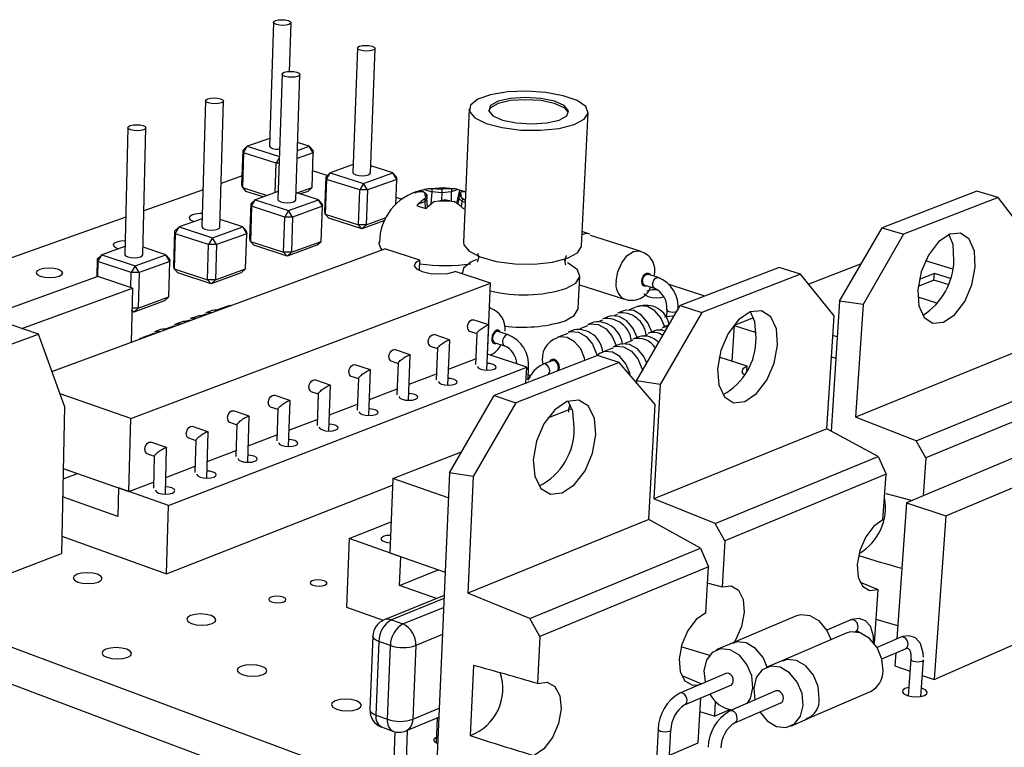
# Model space of a CAD drawing. Extents: x 0 to 196, y 0 to 150.
# Tile 6 of 7: x 148 to 175, y 130 to 150. Entities that reach past the tile are written whole.
import ezdxf

# ---------------------------------------------------------------- set-up
doc = ezdxf.new("R2010")
doc.units = 0
doc.layers.get('0').update_dxf_attribs({"linetype": 'CONTINUOUS'})

msp = doc.modelspace()

# ---------------------------------------------------------------- linework, layer by layer
at = {"color": 7, "linetype": 'CONTINUOUS'}
for p, q in [((154.973, 149.725), (154.865, 146.315)), ((155.415, 148.373), (155.459, 149.715)), ((157.285, 149.018), (157.159, 145.587)), ((157.645, 145.575), (157.775, 149.006)), ((155.209, 148.298), (155.097, 144.846)), ((155.587, 144.835), (155.702, 148.288)), ((153.1, 147.567), (153.003, 144.093)), ((153.496, 144.083), (153.597, 147.558)), ((160.365, 147.339), (160.206, 143.671)), ((163.462, 143.567), (163.647, 147.238)), ((150.958, 146.825), (150.876, 143.328)), ((151.373, 143.32), (151.459, 146.817)), ((154.25, 146.31), (154.134, 146.201)), ((154.145, 146.13), (154.25, 146.31)), ((154.871, 146.529), (154.25, 146.31)), ((154.25, 146.31), (155.135, 146.028)), ((155.632, 146.193), (155.961, 146.31)), ((155.961, 146.31), (155.64, 146.412)), ((156.069, 146.13), (155.961, 146.31)), ((156.057, 146.201), (155.961, 146.31)), ((154.105, 145.249), (154.134, 146.201)), ((154.145, 146.13), (154.116, 145.177)), ((154.145, 146.13), (154.134, 146.201)), ((155.046, 145.842), (154.145, 146.13)), ((155.134, 145.992), (155.046, 145.842)), ((156.069, 146.13), (155.625, 145.972)), ((156.036, 145.177), (156.069, 146.13)), ((156.057, 146.201), (156.069, 146.13)), ((155.02, 145.036), (155.046, 145.842)), ((155.129, 145.842), (155.046, 145.842)), ((157.167, 145.805), (156.54, 145.581)), ((158.264, 145.581), (157.653, 145.774)), ((154.113, 145.497), (153.531, 145.29)), ((156.455, 145.503), (156.052, 145.632)), ((156.388, 144.513), (156.421, 145.471)), ((156.54, 145.581), (156.421, 145.471)), ((156.434, 145.399), (156.421, 145.471)), ((156.434, 145.399), (156.54, 145.581)), ((156.54, 145.581), (157.456, 145.289)), ((157.456, 145.289), (158.264, 145.581)), ((158.373, 145.399), (158.264, 145.581)), ((158.359, 145.471), (158.264, 145.581)), ((158.359, 145.471), (158.373, 145.399)), ((154.116, 145.177), (154.105, 145.249)), ((154.116, 145.177), (154.798, 144.957)), ((154.116, 145.177), (154.212, 145.069)), ((155.624, 145.029), (156.036, 145.177)), ((155.919, 145.069), (156.036, 145.177)), ((156.434, 145.399), (156.4, 144.44)), ((157.349, 145.107), (156.434, 145.399)), ((157.456, 145.289), (157.349, 145.107)), ((157.564, 145.107), (157.456, 145.289)), ((158.373, 145.399), (157.564, 145.107)), ((158.345, 144.694), (158.373, 145.399)), ((153.032, 145.112), (151.403, 144.534)), ((154.685, 144.916), (154.212, 145.069)), ((155.104, 145.066), (154.473, 144.84)), ((156.211, 144.84), (155.594, 145.039)), ((155.919, 145.069), (155.721, 144.998)), ((157.314, 144.146), (157.349, 145.107)), ((157.564, 145.107), (157.349, 145.107)), ((157.564, 145.107), (157.528, 144.146)), ((158.859, 145.025), (158.909, 145.037)), ((159.134, 145.119), (159.081, 145.106)), ((159.091, 145.054), (159.081, 145.106)), ((159.111, 145.054), (159.153, 145.027)), ((159.134, 145.119), (159.333, 145.056)), ((159.173, 144.925), (159.148, 144.868)), ((159.153, 145.027), (159.204, 144.985)), ((159.173, 144.925), (159.204, 144.985)), ((159.204, 144.985), (159.199, 144.881)), ((159.654, 145.168), (159.223, 145.131)), ((159.333, 145.056), (159.312, 144.714)), ((159.336, 145.136), (159.333, 145.056)), ((159.611, 145.031), (159.333, 145.056)), ((159.462, 145.139), (159.336, 145.136)), ((159.462, 145.139), (159.615, 145.135)), ((159.611, 145.031), (159.604, 144.823)), ((159.615, 145.135), (159.611, 145.031)), ((159.879, 145.056), (159.611, 145.031)), ((159.763, 145.139), (159.615, 145.135)), ((159.883, 145.136), (159.763, 145.139)), ((159.878, 144.802), (159.879, 145.056)), ((159.883, 145.136), (159.879, 145.056)), ((160.052, 145.119), (159.879, 145.056)), ((160.097, 145.106), (160.019, 144.745)), ((160.097, 145.106), (160.052, 145.119)), ((160.089, 144.985), (160.084, 144.881)), ((160.118, 145.027), (160.089, 144.985)), ((160.14, 144.925), (160.089, 144.985)), ((160.118, 145.027), (160.142, 145.054)), ((160.181, 144.868), (160.14, 144.925)), ((174.356, 145.075), (171.747, 144.068)), ((174.947, 144.896), (174.356, 145.075)), ((154.325, 143.767), (154.355, 144.731)), ((154.366, 144.657), (154.336, 143.692)), ((154.473, 144.84), (154.355, 144.731)), ((154.366, 144.657), (154.355, 144.731)), ((154.366, 144.657), (154.473, 144.84)), ((155.282, 144.36), (154.366, 144.657)), ((154.473, 144.84), (155.39, 144.544)), ((155.39, 144.544), (156.211, 144.84)), ((156.32, 144.657), (155.499, 144.36)), ((156.32, 144.657), (156.211, 144.84)), ((156.308, 144.731), (156.211, 144.84)), ((156.286, 143.692), (156.32, 144.657)), ((156.308, 144.731), (156.32, 144.657)), ((158.531, 144.841), (158.353, 144.898)), ((158.971, 144.725), (158.928, 144.679)), ((158.971, 144.725), (159.145, 144.788)), ((159.199, 144.881), (159.145, 144.788)), ((159.148, 144.868), (159.145, 144.788)), ((159.145, 144.788), (159.158, 144.604)), ((159.182, 144.598), (159.23, 144.642)), ((159.219, 144.632), (159.199, 144.881)), ((159.407, 144.786), (159.529, 144.812)), ((159.529, 144.812), (159.677, 144.835)), ((159.831, 144.812), (159.677, 144.835)), ((159.831, 144.812), (159.956, 144.786)), ((160.084, 144.881), (160.057, 144.717)), ((160.177, 144.788), (160.084, 144.881)), ((160.152, 144.642), (160.204, 144.598)), ((160.155, 144.642), (160.177, 144.788)), ((160.181, 144.868), (160.177, 144.788)), ((160.254, 144.764), (160.177, 144.788)), ((174.947, 144.896), (172.339, 143.886)), ((175.816, 143.758), (174.947, 144.896)), ((155.39, 144.544), (155.282, 144.36)), ((155.499, 144.36), (155.39, 144.544)), ((156.4, 144.44), (156.388, 144.513)), ((156.4, 144.44), (157.314, 144.146)), ((156.4, 144.44), (156.496, 144.332)), ((160.204, 144.598), (160.247, 144.611)), ((150.9, 144.355), (145.107, 142.296)), ((153.009, 144.316), (152.374, 144.088)), ((154.125, 144.088), (153.502, 144.291)), ((155.251, 143.393), (155.282, 144.36)), ((155.499, 144.36), (155.282, 144.36)), ((155.499, 144.36), (155.467, 143.393)), ((157.409, 144.037), (156.496, 144.332)), ((157.528, 144.146), (157.314, 144.146)), ((157.409, 144.037), (157.314, 144.146)), ((158.04, 144.268), (157.409, 144.037)), ((157.409, 144.037), (157.528, 144.146)), ((157.528, 144.146), (158.078, 144.346)), ((152.231, 143.008), (152.256, 143.978)), ((152.266, 143.903), (152.24, 142.933)), ((152.374, 144.088), (152.256, 143.978)), ((152.266, 143.903), (152.256, 143.978)), ((152.266, 143.903), (152.374, 144.088)), ((153.183, 143.602), (152.266, 143.903)), ((152.374, 144.088), (153.291, 143.787)), ((153.291, 143.787), (154.125, 144.088)), ((154.235, 143.903), (153.401, 143.602)), ((154.235, 143.903), (154.125, 144.088)), ((154.224, 143.978), (154.125, 144.088)), ((154.206, 142.933), (154.235, 143.903)), ((154.224, 143.978), (154.235, 143.903)), ((163.693, 143.894), (163.503, 143.954)), ((165.078, 143.422), (163.707, 143.856)), ((170.576, 142.041), (171.747, 144.068)), ((172.339, 143.886), (171.222, 141.95)), ((171.747, 144.068), (172.339, 143.886)), ((150.881, 143.553), (150.242, 143.324)), ((153.155, 142.629), (153.183, 143.602)), ((153.291, 143.787), (153.183, 143.602)), ((153.401, 143.602), (153.183, 143.602)), ((153.401, 143.602), (153.291, 143.787)), ((153.401, 143.602), (153.373, 142.629)), ((154.336, 143.692), (154.325, 143.767)), ((154.336, 143.692), (155.251, 143.393)), ((154.336, 143.692), (154.434, 143.584)), ((155.348, 143.285), (154.434, 143.584)), ((156.167, 143.584), (155.348, 143.285)), ((155.467, 143.393), (156.286, 143.692)), ((156.167, 143.584), (156.286, 143.692)), ((148.869, 140.106), (158.046, 143.485)), ((150.242, 143.324), (150.125, 143.214)), ((150.133, 143.138), (150.242, 143.324)), ((150.242, 143.324), (151.16, 143.019)), ((151.16, 143.019), (152.007, 143.324)), ((152.007, 143.324), (151.378, 143.532)), ((152.118, 143.138), (152.007, 143.324)), ((152.108, 143.214), (152.007, 143.324)), ((155.467, 143.393), (155.251, 143.393)), ((155.348, 143.285), (155.251, 143.393)), ((155.348, 143.285), (155.467, 143.393)), ((159.01, 143.173), (158.046, 143.485)), ((150.114, 142.713), (150.125, 143.214)), ((150.133, 143.138), (150.124, 142.716)), ((150.133, 143.138), (150.125, 143.214)), ((151.05, 142.832), (150.133, 143.138)), ((151.16, 143.019), (151.05, 142.832)), ((151.271, 142.832), (151.16, 143.019)), ((152.118, 143.138), (151.271, 142.832)), ((152.092, 142.161), (152.118, 143.138)), ((152.108, 143.214), (152.118, 143.138)), ((152.24, 142.933), (152.231, 143.008)), ((158.998, 142.886), (159.01, 143.173)), ((163.015, 143.118), (163.033, 143.217)), ((171.173, 143.074), (169.724, 142.51)), ((173.696, 142.927), (172.945, 143.159)), ((148.496, 141.136), (143.682, 142.784)), ((151.04, 142.418), (151.05, 142.832)), ((151.271, 142.832), (151.05, 142.832)), ((151.271, 142.832), (151.247, 141.853)), ((152.24, 142.933), (153.155, 142.629)), ((152.24, 142.933), (152.34, 142.824)), ((153.255, 142.52), (152.34, 142.824)), ((154.087, 142.824), (153.255, 142.52)), ((153.373, 142.629), (154.206, 142.933)), ((154.087, 142.824), (154.206, 142.933)), ((160.958, 142.542), (159.981, 142.859)), ((160.17, 142.838), (160.168, 142.798)), ((165.572, 142.699), (165.294, 142.788)), ((168.908, 142.972), (166.183, 141.92)), ((169.501, 142.786), (166.777, 141.73)), ((169.501, 142.786), (168.908, 142.972)), ((170.429, 141.638), (169.501, 142.786)), ((173.187, 142.805), (172.771, 142.642)), ((173.174, 142.623), (173.187, 142.805)), ((173.63, 142.668), (173.187, 142.805)), ((150.136, 142.721), (147.082, 141.62)), ((151.089, 142.402), (150.136, 142.721)), ((151.038, 138.813), (160.958, 142.542)), ((153.373, 142.629), (153.155, 142.629)), ((153.255, 142.52), (153.155, 142.629)), ((153.255, 142.52), (153.373, 142.629)), ((160.87, 140.582), (160.958, 142.542)), ((163.375, 141.842), (163.42, 142.733)), ((163.408, 142.495), (164.643, 142.098)), ((165.195, 142.487), (165.473, 142.398)), ((166.865, 142.184), (165.874, 142.5)), ((173.174, 142.623), (172.74, 142.452)), ((173.57, 142.5), (173.174, 142.623)), ((148.035, 141.294), (151.089, 142.402)), ((151.089, 142.402), (151.053, 140.91)), ((151.974, 142.052), (151.129, 141.743)), ((151.247, 141.853), (152.092, 142.161)), ((151.974, 142.052), (152.092, 142.161)), ((153.801, 141.922), (153.691, 141.889)), ((164.981, 139.846), (166.183, 141.92)), ((166.183, 141.92), (166.777, 141.73)), ((170.576, 142.041), (170.342, 138.466)), ((171.222, 141.95), (170.576, 142.041)), ((171.222, 141.95), (171.014, 138.848)), ((172.728, 142.159), (173.276, 141.987)), ((151.129, 141.743), (151.074, 141.802)), ((151.129, 141.743), (151.074, 141.762)), ((151.247, 141.853), (151.076, 141.853)), ((151.129, 141.743), (151.247, 141.853)), ((153.103, 141.682), (153.008, 141.647)), ((153.284, 141.782), (153.113, 141.72)), ((153.688, 141.897), (153.435, 141.804)), ((160.95, 141.856), (160.927, 141.864)), ((164.449, 141.678), (164.371, 141.647)), ((164.622, 141.778), (164.459, 141.715)), ((165.01, 141.893), (164.779, 141.804)), ((166.777, 141.73), (165.631, 139.749)), ((165.814, 141.807), (165.803, 141.608)), ((152.43, 141.468), (152.258, 141.405)), ((152.676, 141.524), (152.58, 141.489)), ((152.857, 141.625), (152.686, 141.563)), ((160.905, 141.389), (160.476, 141.53)), ((160.854, 140.145), (160.909, 141.382)), ((163.804, 141.464), (163.64, 141.401)), ((164.04, 141.52), (163.961, 141.49)), ((164.214, 141.621), (164.05, 141.558)), ((165.859, 141.378), (165.696, 141.314)), ((165.803, 141.624), (165.789, 141.618)), ((165.871, 141.382), (165.859, 141.378)), ((168.206, 141.585), (167.666, 141.374)), ((170.225, 138.529), (170.429, 141.638)), ((146.524, 140.418), (148.496, 141.136)), ((149.213, 139.155), (148.496, 141.136)), ((151.679, 141.157), (151.377, 141.046)), ((151.862, 141.259), (151.69, 141.196)), ((152.247, 141.367), (152.012, 141.28)), ((159.826, 140.979), (159.398, 141.121)), ((160.372, 141.218), (160.575, 141.152)), ((160.575, 141.157), (160.537, 140.294)), ((161.441, 141.12), (161.162, 141.212)), ((163.085, 141.153), (162.796, 141.042)), ((163.26, 141.255), (163.095, 141.191)), ((163.63, 141.363), (163.417, 141.281)), ((165.277, 141.118), (165.199, 141.088)), ((165.451, 141.22), (165.287, 141.156)), ((165.686, 141.276), (165.609, 141.247)), ((167.666, 141.374), (167.608, 140.389)), ((167.633, 141.348), (167.664, 141.338)), ((167.666, 141.374), (168.277, 141.179)), ((159.778, 139.731), (159.831, 140.972)), ((161.06, 140.907), (161.339, 140.815)), ((164.498, 140.85), (164.333, 140.786)), ((164.867, 140.959), (164.656, 140.877)), ((165.041, 141.061), (164.877, 140.997)), ((170.512, 141.059), (170.393, 141.097)), ((158.739, 140.566), (158.31, 140.708)), ((159.293, 140.808), (159.496, 140.741)), ((159.496, 140.746), (159.46, 139.88)), ((161.952, 140.224), (160.873, 140.58)), ((164.323, 140.748), (164.034, 140.636)), ((175.582, 140.701), (171.014, 138.848)), ((157.643, 140.149), (157.214, 140.292)), ((158.205, 140.395), (158.408, 140.327)), ((158.409, 140.332), (158.374, 139.463)), ((158.694, 139.313), (158.744, 140.559)), ((159.797, 140.17), (160.544, 140.457)), ((163.903, 140.55), (161.055, 139.445)), ((164.502, 140.354), (161.655, 139.245)), ((162.651, 140.402), (162.41, 140.309)), ((164.502, 140.354), (163.903, 140.55)), ((165.49, 139.196), (164.502, 140.354)), ((168.028, 140.252), (167.255, 140.503)), ((170.355, 140.512), (170.473, 140.474)), ((152.076, 136.41), (161.952, 140.224)), ((157.6, 138.891), (157.648, 140.142)), ((158.712, 139.754), (159.467, 140.044)), ((161.931, 139.785), (161.952, 140.224)), ((161.988, 139.908), (162.002, 140.203)), ((168.021, 140.135), (168.028, 140.252)), ((156.538, 139.728), (156.109, 139.873)), ((157.108, 139.978), (157.312, 139.91)), ((157.312, 139.915), (157.279, 139.043)), ((164.981, 139.846), (164.979, 139.795)), ((165.631, 139.749), (164.981, 139.846)), ((165.631, 139.749), (165.456, 136.594)), ((172.688, 138.198), (176.992, 139.967)), ((151.038, 138.813), (149.092, 139.489)), ((156.002, 139.558), (156.206, 139.489)), ((156.206, 139.494), (156.175, 138.619)), ((156.498, 138.466), (156.543, 139.721)), ((157.617, 139.335), (158.381, 139.628)), ((177.206, 139.482), (172.95, 137.724)), ((155.424, 139.304), (154.995, 139.451)), ((155.386, 138.037), (155.429, 139.297)), ((156.514, 138.912), (157.285, 139.208)), ((159.82, 137.318), (161.055, 139.445)), ((161.655, 139.245), (160.475, 137.213)), ((161.055, 139.445), (161.655, 139.245)), ((149.213, 139.155), (149.131, 135.094)), ((154.3, 138.877), (153.871, 139.024)), ((154.886, 139.134), (155.091, 139.065)), ((155.091, 139.07), (155.062, 138.191)), ((162.53, 138.827), (163.198, 139.09)), ((165.315, 136.028), (165.49, 139.196)), ((150.99, 136.795), (151.038, 138.813)), ((153.762, 138.707), (153.966, 138.637)), ((154.265, 137.605), (154.305, 138.87)), ((155.401, 138.486), (156.181, 138.785)), ((172.688, 138.198), (171.014, 138.848)), ((153.166, 138.446), (152.738, 138.594)), ((153.135, 137.169), (153.172, 138.438)), ((153.966, 138.642), (153.939, 137.76)), ((170.225, 138.529), (165.456, 136.594)), ((171.639, 137.767), (170.225, 138.529)), ((152.024, 138.011), (151.595, 138.161)), ((152.627, 138.276), (152.832, 138.205)), ((152.832, 138.211), (152.808, 137.325)), ((154.279, 138.056), (155.067, 138.358)), ((172.95, 137.724), (172.688, 138.198)), ((133.03, 138.004), (169.818, 124.284)), ((151.995, 136.73), (152.029, 138.004)), ((153.148, 137.622), (153.945, 137.927)), ((158.262, 137.153), (160.156, 137.896)), ((151.484, 137.842), (151.689, 137.77)), ((151.689, 137.776), (151.666, 136.887)), ((167.144, 135.921), (171.639, 137.767)), ((171.639, 137.767), (171.857, 137.273)), ((175.399, 137.735), (172.417, 136.491)), ((172.95, 137.724), (172.876, 136.682)), ((149.178, 137.437), (150.99, 136.795)), ((152.007, 137.185), (152.812, 137.493)), ((159.82, 137.318), (159.448, 128.682)), ((160.475, 137.213), (159.82, 137.318)), ((173.507, 136.13), (176.486, 137.382)), ((149.173, 137.146), (149.571, 137.298)), ((150.99, 136.795), (151.67, 137.056)), ((158.262, 137.153), (158.181, 135.109)), ((159.79, 136.626), (158.262, 137.153)), ((160.475, 137.213), (160.332, 133.998)), ((171.857, 137.273), (167.413, 135.436)), ((171.771, 136.022), (171.857, 137.273)), ((133.044, 137.032), (169.747, 123.216)), ((150.701, 136.897), (150.683, 136.114)), ((152.076, 136.41), (150.701, 136.897)), ((152.026, 134.528), (158.255, 136.977)), ((150.683, 136.114), (149.163, 136.657)), ((167.144, 135.921), (165.456, 136.594)), ((152.026, 134.528), (152.076, 136.41)), ((172.417, 136.491), (172.153, 132.741)), ((172.417, 136.491), (173.507, 136.13)), ((157.058, 135.504), (158.215, 135.963)), ((165.315, 136.028), (160.332, 133.998)), ((166.738, 135.235), (165.315, 136.028)), ((173.507, 136.13), (173.178, 131.622)), ((167.413, 135.436), (167.144, 135.921)), ((149.141, 135.569), (152.026, 134.528)), ((157.058, 135.504), (156.988, 133.61)), ((158.482, 135.003), (157.058, 135.504)), ((167.413, 135.436), (167.337, 134.169)), ((162.041, 133.296), (166.738, 135.235)), ((166.738, 135.235), (166.961, 134.728)), ((145.666, 133.754), (149.131, 135.094)), ((158.181, 135.109), (159.702, 134.574)), ((158.45, 134.209), (158.482, 135.003)), ((158.45, 134.209), (159.516, 134.64)), ((166.961, 134.728), (162.317, 132.8)), ((166.886, 133.454), (166.961, 134.728)), ((159.465, 133.85), (158.45, 134.209)), ((166.956, 134.276), (167.337, 134.169)), ((171.535, 132.61), (171.638, 134.1)), ((159.674, 133.935), (158.023, 133.264)), ((162.041, 133.296), (160.332, 133.998)), ((156.988, 133.61), (157.992, 133.25)), ((158.222, 133.263), (158.541, 133.15)), ((162.317, 132.8), (162.041, 133.296)), ((169.385, 133.371), (167.59, 132.609)), ((170.886, 133.26), (170.227, 132.978)), ((172.178, 133.1), (171.581, 133.269)), ((157.711, 132.818), (157.632, 130.79)), ((162.317, 132.8), (162.254, 131.508)), ((170.757, 132.896), (168.964, 132.127)), ((171, 132.934), (171.018, 132.941)), ((172.261, 132.788), (171.607, 132.505)), ((173.178, 131.622), (176.133, 132.916)), ((157.878, 132.67), (157.798, 130.64)), ((158.196, 132.555), (157.878, 132.67)), ((158.115, 130.524), (158.196, 132.555)), ((158.894, 132.555), (158.81, 130.524)), ((167.656, 132.637), (167.178, 132.434)), ((171.741, 132.185), (172.394, 132.468)), ((169.03, 132.155), (168.553, 131.951)), ((172.126, 132.352), (172.1, 131.995)), ((172.539, 132.181), (172.467, 131.17)), ((172.539, 132.181), (172.539, 132.18)), ((172.813, 131.152), (172.885, 132.162)), ((160.482, 132.007), (160.395, 130.074)), ((172.1, 131.995), (172.516, 131.852)), ((167.443, 131.788), (166.17, 131.244)), ((172.855, 131.734), (173.178, 131.622)), ((166.304, 130.919), (167.577, 131.465)), ((166.676, 129.877), (166.748, 131.11)), ((168.821, 131.303), (167.549, 130.754)), ((169.64, 130.513), (171.428, 131.292)), ((167.149, 131.025), (167.124, 130.61)), ((167.685, 130.429), (168.957, 130.979)), ((157.798, 130.64), (158.115, 130.524)), ((158.625, 130.203), (159.53, 130.582)), ((159.482, 130.562), (159.453, 129.885)), ((167.124, 130.61), (166.726, 130.727)), ((167.124, 130.61), (167.549, 130.793)), ((169.23, 130.334), (169.706, 130.541)), ((157.95, 130.311), (158.267, 130.195)), ((158.318, 130.179), (158.286, 129.392)), ((158.636, 129.381), (158.671, 130.222)), ((165.574, 130.245), (165.516, 129.218)), ((165.867, 129.202), (165.926, 130.23)), ((165.886, 129.535), (166.676, 129.877))]:
    msp.add_line(p, q, dxfattribs=at)
at = {"color": 8, "linetype": 'CONTINUOUS'}
for p, q in [((159.671, 133.853), (158.222, 133.263)), ((158.541, 133.15), (159.66, 133.606)), ((159.628, 132.857), (158.894, 132.555)), ((158.81, 130.524), (159.541, 130.83))]:
    msp.add_line(p, q, dxfattribs=at)
at = {"color": 7, "linetype": 'CONTINUOUS', "flags": 128}
for points in [[(155.378, 149.776), (155.435, 149.75), (155.458, 149.721), (155.445, 149.691), (155.397, 149.665), (155.321, 149.648), (155.229, 149.642), (155.135, 149.648), (155.054, 149.665), (154.997, 149.691), (154.973, 149.721), (154.987, 149.75), (155.035, 149.776), (155.111, 149.793), (155.203, 149.799), (155.297, 149.793), (155.378, 149.776)], [(157.692, 149.069), (157.75, 149.043), (157.774, 149.012), (157.761, 148.982), (157.713, 148.956), (157.637, 148.939), (157.545, 148.933), (157.45, 148.939), (157.368, 148.956), (157.31, 148.982), (157.285, 149.012), (157.298, 149.043), (157.346, 149.069), (157.422, 149.086), (157.515, 149.092), (157.609, 149.086), (157.692, 149.069)], [(155.62, 148.35), (155.678, 148.324), (155.702, 148.293), (155.688, 148.262), (155.639, 148.236), (155.562, 148.219), (155.469, 148.212), (155.374, 148.219), (155.291, 148.236), (155.233, 148.262), (155.209, 148.293), (155.223, 148.324), (155.272, 148.35), (155.349, 148.368), (155.442, 148.374), (155.537, 148.368), (155.62, 148.35)], [(153.516, 147.621), (153.573, 147.594), (153.597, 147.563), (153.583, 147.531), (153.533, 147.505), (153.455, 147.487), (153.361, 147.481), (153.265, 147.487), (153.181, 147.505), (153.124, 147.531), (153.1, 147.563), (153.115, 147.594), (153.165, 147.621), (153.243, 147.638), (153.337, 147.645), (153.433, 147.638), (153.516, 147.621)], [(163.258, 146.908), (163.535, 147.054), (163.646, 147.225), (163.578, 147.403), (163.341, 147.569), (162.961, 147.704), (162.478, 147.794), (161.946, 147.831), (161.419, 147.809), (160.956, 147.731), (160.604, 147.606), (160.404, 147.447), (160.376, 147.27), (160.525, 147.095), (160.835, 146.941), (161.274, 146.825), (161.793, 146.759), (162.336, 146.752), (162.843, 146.803), (163.258, 146.908)], [(162.847, 147.034), (163.057, 147.153), (163.106, 147.292), (162.988, 147.432), (162.721, 147.55), (162.346, 147.628), (161.92, 147.656), (161.506, 147.628), (161.168, 147.55), (160.957, 147.432), (160.904, 147.292), (161.019, 147.153), (161.286, 147.034), (161.662, 146.954), (162.092, 146.926), (162.508, 146.954), (162.847, 147.034)], [(163.097, 147.251), (162.985, 147.371), (162.718, 147.489), (162.343, 147.568), (161.917, 147.595), (161.503, 147.568), (161.165, 147.489), (160.954, 147.371), (160.899, 147.264)], [(151.378, 146.88), (151.436, 146.853), (151.459, 146.821), (151.444, 146.789), (151.393, 146.762), (151.314, 146.744), (151.218, 146.737), (151.122, 146.744), (151.038, 146.762), (150.981, 146.789), (150.958, 146.821), (150.974, 146.853), (151.025, 146.88), (151.104, 146.898), (151.198, 146.904), (151.295, 146.898), (151.378, 146.88)], [(154.865, 146.315), (154.865, 146.31), (154.888, 146.279), (154.945, 146.253), (155.026, 146.235), (155.119, 146.229), (155.142, 146.23)], [(157.159, 145.587), (157.159, 145.581), (157.184, 145.549), (157.241, 145.523), (157.323, 145.505), (157.417, 145.499), (157.509, 145.505), (157.584, 145.523), (157.632, 145.549), (157.645, 145.575)], [(160.026, 145.125), (160.021, 145.126), (159.654, 145.168)], [(160.277, 145.053), (160.234, 145.069), (160.097, 145.106)], [(155.097, 144.846), (155.097, 144.84), (155.121, 144.808), (155.178, 144.781), (155.261, 144.763), (155.355, 144.757), (155.448, 144.763), (155.524, 144.781), (155.573, 144.808), (155.587, 144.835)], [(158.928, 144.679), (159.045, 144.635), (159.182, 144.598)], [(160.256, 144.819), (160.25, 144.824), (160.181, 144.868)], [(152.741, 144.42), (152.667, 144.379), (152.646, 144.332), (152.68, 144.284), (152.764, 144.244), (152.789, 144.237)], [(153.003, 144.093), (153.003, 144.088), (153.026, 144.056), (153.084, 144.028), (153.166, 144.01), (153.261, 144.004), (153.355, 144.01), (153.432, 144.028), (153.482, 144.056), (153.496, 144.083)], [(163.503, 143.954), (163.487, 143.958), (163.482, 143.959)], [(174.316, 142.984), (174.29, 143.424), (174.148, 143.751), (173.91, 143.915), (173.614, 143.889), (173.303, 143.678), (173.025, 143.312), (172.825, 142.849), (172.731, 142.359), (172.759, 141.918), (172.904, 141.593), (173.143, 141.433), (173.439, 141.462), (173.748, 141.675), (174.023, 142.038), (174.222, 142.498), (174.316, 142.984)], [(173.727, 143.166), (173.701, 143.605), (173.59, 143.886)], [(150.652, 143.673), (150.577, 143.632), (150.555, 143.584), (150.588, 143.536), (150.672, 143.495), (150.696, 143.487)], [(150.885, 143.709), (150.767, 143.7), (150.652, 143.673)], [(157.971, 143.458), (157.92, 143.521), (157.879, 143.659)], [(160.206, 143.671), (160.217, 143.6), (160.364, 143.42), (160.672, 143.261), (161.107, 143.141), (161.622, 143.073), (162.161, 143.066), (162.664, 143.119), (163.075, 143.227)], [(163.075, 143.227), (163.351, 143.377), (163.461, 143.554), (163.462, 143.567)], [(150.876, 143.328), (150.876, 143.324), (150.899, 143.291), (150.956, 143.264), (151.039, 143.245), (151.134, 143.238), (151.229, 143.245), (151.307, 143.264), (151.358, 143.291), (151.373, 143.32)], [(160.595, 143.37), (160.606, 143.35), (160.624, 143.224), (160.584, 143.116), (160.587, 143.118)], [(163.034, 143.037), (163.021, 143.06), (163.005, 143.188), (163.046, 143.292), (163.043, 143.29)], [(159.01, 143.173), (158.885, 143.101), (158.853, 143.016), (158.918, 142.931), (159.072, 142.859), (159.29, 142.81), (159.539, 142.793), (159.782, 142.81), (159.981, 142.859)], [(160.573, 143.188), (160.408, 143.115), (160.208, 142.949), (160.173, 142.796)], [(163.034, 142.39), (163.309, 142.541), (163.419, 142.719), (163.353, 142.904), (163.118, 143.076), (163.078, 143.096)], [(148.531, 142.914), (148.455, 142.873), (148.431, 142.824), (148.463, 142.775), (148.547, 142.733), (148.669, 142.706), (148.811, 142.696), (148.951, 142.706), (149.069, 142.733), (149.145, 142.775), (149.168, 142.824), (149.135, 142.873), (149.052, 142.914), (148.93, 142.942), (148.788, 142.952), (148.648, 142.942), (148.531, 142.914)], [(165.144, 142.599), (165.155, 142.659), (165.179, 142.715), (165.213, 142.76), (165.252, 142.786), (165.29, 142.789), (165.294, 142.788)], [(165.188, 142.258), (165.189, 142.246), (165.223, 142.205), (165.3, 142.17), (165.406, 142.146), (165.526, 142.138), (165.643, 142.146), (165.725, 142.166)], [(153.113, 141.72), (153.169, 141.735), (153.309, 141.736)], [(153.469, 141.8), (153.339, 141.798), (153.284, 141.782)], [(162.99, 141.496), (163.264, 141.649), (163.374, 141.828), (163.375, 141.842)], [(165.4, 141.2), (165.294, 141.451), (165.12, 141.66), (164.909, 141.782), (164.692, 141.798), (164.622, 141.778)], [(168.866, 140.835), (168.832, 141.282), (168.678, 141.613), (168.427, 141.776), (168.115, 141.747), (167.792, 141.529), (167.506, 141.154), (167.301, 140.681), (167.21, 140.182), (167.246, 139.734), (167.402, 139.405), (167.655, 139.246), (167.966, 139.278), (168.287, 139.498), (168.571, 139.87), (168.774, 140.339), (168.866, 140.835)], [(168.274, 141.025), (168.24, 141.471), (168.122, 141.753)], [(152.258, 141.405), (152.313, 141.42), (152.444, 141.423)], [(152.615, 141.486), (152.485, 141.483), (152.43, 141.468)], [(152.686, 141.563), (152.742, 141.578), (152.872, 141.58)], [(153.043, 141.643), (152.913, 141.641), (152.857, 141.625)], [(160.318, 141.334), (160.329, 141.396), (160.354, 141.454), (160.39, 141.5), (160.431, 141.527), (160.471, 141.531), (160.476, 141.53)], [(160.58, 141.15), (160.577, 141.151), (160.575, 141.157), (160.578, 141.166), (160.586, 141.178), (160.599, 141.193), (160.616, 141.21), (160.636, 141.229), (160.661, 141.25), (160.687, 141.27), (160.715, 141.291), (160.744, 141.312), (160.773, 141.33), (160.801, 141.348), (160.828, 141.362), (160.851, 141.374), (160.872, 141.383), (160.888, 141.388), (160.9, 141.39), (160.905, 141.389)], [(163.64, 141.401), (163.709, 141.42), (163.926, 141.404), (164.138, 141.281), (164.312, 141.071), (164.419, 140.819)], [(164.992, 141.042), (164.886, 141.293), (164.712, 141.502), (164.5, 141.624), (164.283, 141.641), (164.214, 141.621)], [(166.02, 141.606), (165.958, 141.629), (165.753, 141.601)], [(151.69, 141.196), (151.745, 141.211), (151.875, 141.213)], [(152.047, 141.276), (151.917, 141.274), (151.862, 141.259)], [(159.239, 140.924), (159.249, 140.986), (159.274, 141.045), (159.31, 141.091), (159.352, 141.118), (159.392, 141.122), (159.398, 141.121)], [(161.162, 141.212), (161.157, 141.213), (161.118, 141.21), (161.078, 141.183), (161.043, 141.138), (161.018, 141.08), (161.008, 141.02)], [(163.095, 141.191), (163.164, 141.211), (163.381, 141.194), (163.593, 141.071), (163.768, 140.861), (163.878, 140.595), (163.89, 140.542)], [(165.696, 141.314), (165.768, 141.335), (165.847, 141.342)], [(151.38, 141.037), (151.306, 141.015), (151.279, 140.994)], [(159.501, 140.739), (159.499, 140.741), (159.496, 140.746), (159.499, 140.755), (159.507, 140.767), (159.519, 140.782), (159.536, 140.799), (159.557, 140.819), (159.581, 140.839), (159.608, 140.86), (159.636, 140.881), (159.665, 140.901), (159.694, 140.92), (159.722, 140.937), (159.749, 140.952), (159.772, 140.964), (159.793, 140.973), (159.81, 140.978), (159.822, 140.98), (159.826, 140.979)], [(165.264, 140.334), (165.178, 140.519), (165.002, 140.73), (164.789, 140.853), (164.57, 140.871), (164.498, 140.85)], [(158.15, 140.511), (158.161, 140.573), (158.186, 140.632), (158.222, 140.679), (158.264, 140.706), (158.304, 140.71), (158.31, 140.708)], [(158.409, 140.332), (158.411, 140.341), (158.419, 140.353), (158.431, 140.368), (158.448, 140.385), (158.469, 140.405), (158.493, 140.425), (158.519, 140.446), (158.548, 140.467), (158.577, 140.487), (158.606, 140.506), (158.634, 140.523), (158.661, 140.538), (158.685, 140.55), (158.705, 140.559), (158.722, 140.564), (158.734, 140.566), (158.742, 140.564), (158.744, 140.559), (158.744, 140.559)], [(164.038, 140.628), (163.974, 140.609), (163.886, 140.541)], [(164.333, 140.786), (164.405, 140.807), (164.624, 140.789), (164.838, 140.666), (165.013, 140.455), (165.124, 140.188), (165.139, 140.118)], [(157.053, 140.094), (157.063, 140.157), (157.089, 140.216), (157.125, 140.263), (157.167, 140.29), (157.208, 140.294), (157.214, 140.292)], [(161.051, 140.172), (161.101, 140.202), (161.113, 140.237), (161.086, 140.272), (161.024, 140.302), (160.936, 140.322), (160.862, 140.328)], [(162.789, 140.117), (162.816, 140.156), (162.828, 140.211), (162.821, 140.272), (162.797, 140.33), (162.76, 140.376), (162.714, 140.402), (162.666, 140.406), (162.651, 140.402)], [(157.312, 139.915), (157.314, 139.924), (157.322, 139.936), (157.334, 139.951), (157.351, 139.968), (157.371, 139.987), (157.395, 140.007), (157.422, 140.028), (157.45, 140.049), (157.48, 140.07), (157.509, 140.089), (157.537, 140.106), (157.564, 140.121), (157.588, 140.133), (157.609, 140.142), (157.625, 140.148), (157.638, 140.149), (157.646, 140.147), (157.648, 140.142), (157.648, 140.142)], [(160.597, 140.247), (160.597, 140.237), (160.624, 140.202), (160.686, 140.172), (160.774, 140.152), (160.874, 140.145), (160.971, 140.152), (161.051, 140.172)], [(168.028, 140.252), (167.907, 140.176), (167.881, 140.086), (167.927, 140.019)], [(155.946, 139.674), (155.957, 139.737), (155.982, 139.796), (156.019, 139.843), (156.061, 139.871), (156.102, 139.875), (156.109, 139.873)], [(159.519, 139.833), (159.52, 139.823), (159.546, 139.788), (159.608, 139.758), (159.696, 139.738), (159.797, 139.73), (159.895, 139.738), (159.975, 139.758)], [(159.975, 139.758), (160.025, 139.788), (160.038, 139.823), (160.011, 139.859), (159.949, 139.889), (159.861, 139.909), (159.786, 139.915)], [(161.936, 139.896), (162.001, 139.912), (162.043, 139.938), (162.054, 139.968), (162.03, 139.998), (161.994, 140.018)], [(156.206, 139.494), (156.208, 139.503), (156.216, 139.515), (156.228, 139.53), (156.244, 139.547), (156.265, 139.566), (156.289, 139.587), (156.316, 139.608), (156.344, 139.629), (156.373, 139.649), (156.402, 139.668), (156.431, 139.686), (156.458, 139.701), (156.482, 139.713), (156.503, 139.722), (156.52, 139.727), (156.532, 139.729), (156.54, 139.727), (156.543, 139.722), (156.543, 139.721)], [(158.89, 139.34), (158.94, 139.37), (158.953, 139.406), (158.927, 139.442), (158.865, 139.472), (158.777, 139.492), (158.701, 139.499)], [(154.83, 139.251), (154.841, 139.313), (154.866, 139.373), (154.903, 139.421), (154.946, 139.448), (154.987, 139.452), (154.995, 139.451)], [(155.091, 139.07), (155.093, 139.078), (155.1, 139.09), (155.112, 139.105), (155.129, 139.122), (155.149, 139.142), (155.173, 139.162), (155.2, 139.183), (155.228, 139.204), (155.257, 139.225), (155.287, 139.244), (155.315, 139.261), (155.342, 139.277), (155.367, 139.289), (155.388, 139.298), (155.405, 139.303), (155.418, 139.305), (155.426, 139.303), (155.429, 139.298), (155.429, 139.297)], [(158.433, 139.416), (158.433, 139.406), (158.46, 139.37), (158.522, 139.34), (158.61, 139.32), (158.711, 139.312), (158.809, 139.32), (158.89, 139.34)], [(163.859, 138.359), (163.818, 138.814), (163.653, 139.149), (163.386, 139.313), (163.06, 139.279), (162.723, 139.053), (162.427, 138.668), (162.219, 138.183), (162.129, 137.674), (162.172, 137.218), (162.341, 136.885), (162.608, 136.726), (162.934, 136.763), (163.269, 136.99), (163.562, 137.373), (163.769, 137.853), (163.859, 138.359)], [(163.263, 138.559), (163.222, 139.013), (163.099, 139.291)], [(153.705, 138.823), (153.715, 138.887), (153.741, 138.946), (153.778, 138.994), (153.821, 139.022), (153.863, 139.026), (153.871, 139.024)], [(157.338, 138.995), (157.338, 138.985), (157.364, 138.949), (157.426, 138.918), (157.514, 138.898), (157.616, 138.891), (157.714, 138.898), (157.796, 138.918)], [(157.796, 138.918), (157.847, 138.949), (157.86, 138.985), (157.834, 139.021), (157.772, 139.052), (157.684, 139.072), (157.608, 139.079)], [(163.137, 139.181), (163.108, 139.066), (163.101, 138.985)], [(153.966, 138.642), (153.968, 138.65), (153.975, 138.662), (153.987, 138.677), (154.004, 138.694), (154.024, 138.714), (154.048, 138.734), (154.075, 138.755), (154.103, 138.776), (154.132, 138.797), (154.162, 138.816), (154.191, 138.834), (154.218, 138.849), (154.242, 138.861), (154.263, 138.87), (154.281, 138.876), (154.294, 138.878), (154.302, 138.876), (154.305, 138.871), (154.305, 138.87)], [(152.57, 138.393), (152.581, 138.456), (152.606, 138.516), (152.644, 138.564), (152.687, 138.592), (152.729, 138.597), (152.738, 138.594)], [(152.832, 138.211), (152.834, 138.218), (152.841, 138.23), (152.853, 138.245), (152.869, 138.263), (152.89, 138.282), (152.914, 138.302), (152.94, 138.324), (152.968, 138.345), (152.998, 138.366), (153.027, 138.385), (153.056, 138.402), (153.083, 138.418), (153.108, 138.43), (153.129, 138.439), (153.147, 138.445), (153.16, 138.447), (153.168, 138.445), (153.172, 138.44), (153.172, 138.438)], [(156.234, 138.571), (156.234, 138.561), (156.26, 138.524), (156.321, 138.494), (156.41, 138.473), (156.511, 138.466), (156.611, 138.473), (156.692, 138.494)], [(156.692, 138.494), (156.744, 138.524), (156.758, 138.561), (156.732, 138.597), (156.67, 138.628), (156.582, 138.648), (156.505, 138.655)], [(151.426, 137.958), (151.436, 138.022), (151.462, 138.082), (151.5, 138.13), (151.543, 138.159), (151.586, 138.163), (151.595, 138.161)], [(155.12, 138.144), (155.12, 138.133), (155.146, 138.096), (155.208, 138.065), (155.296, 138.045), (155.398, 138.037), (155.498, 138.045), (155.58, 138.065)], [(155.58, 138.065), (155.632, 138.096), (155.647, 138.133), (155.621, 138.17), (155.559, 138.201), (155.471, 138.221), (155.393, 138.228)], [(151.689, 137.776), (151.69, 137.783), (151.697, 137.795), (151.709, 137.81), (151.725, 137.827), (151.746, 137.847), (151.769, 137.867), (151.796, 137.888), (151.824, 137.91), (151.854, 137.93), (151.883, 137.95), (151.912, 137.967), (151.939, 137.983), (151.964, 137.995), (151.986, 138.004), (152.004, 138.01), (152.017, 138.012), (152.025, 138.01), (152.029, 138.005), (152.029, 138.004)], [(153.998, 137.712), (153.997, 137.702), (154.023, 137.665), (154.084, 137.633), (154.173, 137.612), (154.275, 137.605), (154.375, 137.612), (154.458, 137.633)], [(154.458, 137.633), (154.511, 137.665), (154.526, 137.702), (154.501, 137.739), (154.439, 137.77), (154.35, 137.791), (154.271, 137.798)], [(153.327, 137.198), (153.381, 137.229), (153.396, 137.267), (153.371, 137.304), (153.309, 137.335), (153.221, 137.356), (153.141, 137.363)], [(152.865, 137.277), (152.865, 137.267), (152.89, 137.229), (152.952, 137.198), (153.04, 137.177), (153.143, 137.169), (153.244, 137.177), (153.327, 137.198)], [(151.724, 136.839), (151.723, 136.828), (151.748, 136.79), (151.809, 136.758), (151.898, 136.737), (152.001, 136.73), (152.102, 136.737), (152.186, 136.758)], [(152.186, 136.758), (152.24, 136.79), (152.256, 136.828), (152.232, 136.865), (152.17, 136.897), (152.081, 136.918), (152, 136.926)], [(171.847, 136.748), (172.275, 136.635), (172.573, 136.556)], [(171.771, 136.022), (171.519, 135.845), (171.296, 135.548), (171.134, 135.177), (171.06, 134.787), (171.084, 134.44), (171.203, 134.187), (171.397, 134.068), (171.638, 134.1)], [(158.002, 135.56), (157.949, 135.527), (157.935, 135.489), (157.962, 135.45), (158.026, 135.418), (158.117, 135.396), (158.192, 135.389)], [(149.559, 134.518), (149.476, 134.469), (149.451, 134.411), (149.487, 134.354), (149.578, 134.305), (149.711, 134.272), (149.865, 134.26), (150.018, 134.272), (150.145, 134.305), (150.227, 134.354), (150.252, 134.411), (150.216, 134.469), (150.124, 134.518), (149.991, 134.55), (149.837, 134.562), (149.685, 134.55), (149.559, 134.518)], [(156.39, 134.216), (156.437, 134.244), (156.449, 134.278), (156.426, 134.312), (156.371, 134.34), (156.292, 134.359), (156.202, 134.366), (156.114, 134.359), (156.041, 134.34), (155.994, 134.312), (155.982, 134.278), (156.005, 134.244), (156.06, 134.216), (156.138, 134.196), (156.229, 134.19), (156.317, 134.196), (156.39, 134.216)], [(167.337, 134.169), (167.587, 134.201), (167.79, 134.079), (167.915, 133.824), (167.943, 133.472), (167.869, 133.079), (167.707, 132.704), (167.67, 132.643)], [(171.142, 134.306), (171.145, 134.304), (171.638, 134.1)], [(155.255, 133.761), (155.302, 133.79), (155.315, 133.824), (155.292, 133.858), (155.237, 133.886), (155.159, 133.906), (155.068, 133.912), (154.979, 133.906), (154.906, 133.886), (154.859, 133.858), (154.846, 133.824), (154.868, 133.79), (154.923, 133.761), (155.002, 133.741), (155.093, 133.735), (155.182, 133.741), (155.255, 133.761)], [(153.285, 133.162), (153.366, 133.212), (153.389, 133.271), (153.351, 133.33), (153.257, 133.38), (153.122, 133.413), (152.966, 133.425), (152.813, 133.413), (152.686, 133.38), (152.604, 133.33), (152.581, 133.271), (152.618, 133.212), (152.712, 133.162), (152.847, 133.129), (153.004, 133.117), (153.157, 133.129), (153.285, 133.162)], [(166.886, 133.454), (166.624, 133.271), (166.393, 132.966), (166.229, 132.585), (166.156, 132.188), (166.185, 131.835), (166.313, 131.579), (166.519, 131.461), (166.705, 131.473)], [(170.342, 132.718), (170.228, 132.975), (170.02, 133.226), (169.765, 133.377), (169.503, 133.404), (169.385, 133.371)], [(171.512, 132.636), (171.509, 132.816), (171.426, 133.088), (171.289, 133.235), (171.117, 133.298), (170.91, 133.269), (170.886, 133.26)], [(171.772, 131.856), (171.741, 132.184), (171.611, 132.499), (171.402, 132.751), (171.145, 132.903), (170.88, 132.931), (170.757, 132.896)], [(171.018, 132.941), (171.063, 132.953), (171.094, 132.946), (171.122, 132.91)], [(172.885, 132.232), (172.883, 132.343), (172.801, 132.616), (172.665, 132.763), (172.493, 132.826), (172.305, 132.805), (172.261, 132.788)], [(150.955, 132.231), (151.039, 132.282), (151.064, 132.342), (151.026, 132.401), (150.933, 132.452), (150.797, 132.486), (150.64, 132.498), (150.485, 132.486), (150.356, 132.452), (150.273, 132.401), (150.248, 132.342), (150.284, 132.282), (150.378, 132.231), (150.514, 132.197), (150.671, 132.185), (150.826, 132.197), (150.955, 132.231)], [(167, 132.284), (166.634, 132.392), (166.21, 132.52)], [(168.187, 131.388), (168.154, 131.717), (168.023, 132.033), (167.814, 132.286), (167.559, 132.439), (167.296, 132.467), (167.067, 132.368), (166.905, 132.156), (166.836, 131.864), (166.867, 131.542)], [(172.394, 132.468), (172.438, 132.48), (172.468, 132.474), (172.507, 132.424), (172.535, 132.324), (172.539, 132.181)], [(172.848, 132.125), (172.879, 132.147), (172.885, 132.162)], [(154.687, 131.759), (154.769, 131.81), (154.792, 131.871), (154.752, 131.931), (154.656, 131.982), (154.519, 132.016), (154.361, 132.028), (154.206, 132.016), (154.078, 131.982), (153.995, 131.931), (153.972, 131.871), (154.011, 131.81), (154.107, 131.759), (154.244, 131.724), (154.403, 131.712), (154.558, 131.724), (154.687, 131.759)], [(169.572, 130.9), (169.54, 131.231), (169.409, 131.548), (169.198, 131.802), (168.94, 131.956), (168.676, 131.985), (168.444, 131.886), (168.28, 131.673), (168.209, 131.38), (168.241, 131.052)], [(166.23, 131.73), (166.275, 131.71), (166.771, 131.496)], [(167.645, 131.579), (167.638, 131.645), (167.612, 131.708), (167.571, 131.758), (167.52, 131.789), (167.467, 131.795), (167.443, 131.788)], [(162.254, 131.508), (162.516, 131.544), (162.731, 131.423), (162.865, 131.165), (162.899, 130.808), (162.827, 130.407), (162.661, 130.022), (162.426, 129.712), (162.157, 129.523)], [(168.032, 130.962), (168.116, 131.096), (168.187, 131.388)], [(172.483, 131.399), (172.48, 131.398), (172.377, 131.369), (172.316, 131.326), (172.305, 131.275), (172.346, 131.224), (172.433, 131.181), (172.553, 131.152), (172.688, 131.142), (172.816, 131.152), (172.919, 131.181)], [(172.919, 131.181), (172.981, 131.224), (172.991, 131.275), (172.95, 131.326), (172.863, 131.369), (172.829, 131.38)], [(157.293, 130.803), (157.375, 130.855), (157.396, 130.917), (157.355, 130.978), (157.257, 131.03), (157.118, 131.065), (156.958, 131.077), (156.802, 131.065), (156.673, 131.03), (156.592, 130.978), (156.57, 130.917), (156.61, 130.855), (156.708, 130.803), (156.848, 130.768), (157.008, 130.756), (157.164, 130.768), (157.293, 130.803)], [(169.025, 131.093), (169.019, 131.159), (168.992, 131.222), (168.95, 131.273), (168.899, 131.304), (168.846, 131.31), (168.821, 131.303)], [(168.377, 130.728), (168.581, 130.483), (168.837, 130.329), (169.102, 130.298), (169.334, 130.396), (169.499, 130.607), (169.572, 130.9)], [(159.459, 130.018), (159.446, 130.013), (159.399, 129.982), (159.387, 129.946), (159.412, 129.909), (159.47, 129.878), (159.499, 129.869)]]:
    msp.add_lwpolyline(points, dxfattribs=at)
at = {"color": 8, "linetype": 'CONTINUOUS', "flags": 128}
for points in [[(164.42, 142.591), (164.467, 142.854), (164.574, 143.103), (164.725, 143.299), (164.896, 143.412), (165.062, 143.426), (165.08, 143.421)], [(165.124, 142.591), (165.137, 142.663), (165.166, 142.731), (165.207, 142.784), (165.254, 142.815), (165.299, 142.819), (165.336, 142.796), (165.352, 142.769)], [(165.253, 142.468), (165.235, 142.459), (165.189, 142.455), (165.153, 142.479), (165.13, 142.527), (165.124, 142.591)], [(165.422, 142.51), (165.433, 142.57), (165.457, 142.626), (165.492, 142.671), (165.531, 142.697), (165.568, 142.7), (165.572, 142.699)], [(153.789, 141.918), (153.741, 141.912), (153.688, 141.897)], [(160.951, 141.856), (160.929, 141.862), (160.927, 141.862)], [(165.755, 141.337), (165.653, 141.581), (165.487, 141.78), (165.284, 141.897), (165.077, 141.912), (165.01, 141.893)], [(165.814, 141.808), (165.814, 141.801), (165.832, 141.781), (165.87, 141.763)], [(161.222, 141.192), (161.205, 141.22), (161.166, 141.244), (161.12, 141.24), (161.071, 141.208), (161.029, 141.153), (161, 141.085), (160.987, 141.012), (160.994, 140.947), (161.018, 140.898), (161.056, 140.875), (161.103, 140.879), (161.12, 140.887)], [(161.441, 141.12), (161.436, 141.122), (161.397, 141.118), (161.357, 141.092), (161.322, 141.046), (161.297, 140.989), (161.287, 140.928), (161.292, 140.874), (161.312, 140.833), (161.338, 140.816)], [(151.478, 141.067), (151.43, 141.061), (151.376, 141.046)], [(163.558, 140.416), (163.545, 140.471), (163.44, 140.726), (163.273, 140.927), (163.07, 141.045), (162.863, 141.061), (162.796, 141.042)], [(164.805, 139.999), (164.791, 140.063), (164.685, 140.318), (164.517, 140.52), (164.313, 140.639), (164.104, 140.656), (164.034, 140.636)], [(162.587, 140.118), (162.581, 140.179), (162.557, 140.237), (162.519, 140.283), (162.473, 140.309), (162.426, 140.313), (162.41, 140.309)], [(162.852, 140.203), (162.844, 140.276), (162.816, 140.346), (162.77, 140.4), (162.715, 140.433), (162.658, 140.437), (162.609, 140.414), (162.579, 140.374)], [(162.548, 140.024), (162.575, 140.063), (162.587, 140.118)], [(162.837, 140.136), (162.838, 140.137), (162.852, 140.203)], [(171.087, 133.054), (171.08, 133.119), (171.055, 133.181), (171.013, 133.231), (170.963, 133.261), (170.91, 133.267), (170.886, 133.26)], [(157.878, 132.67), (157.812, 132.698), (157.761, 132.731), (157.727, 132.766), (157.712, 132.803), (157.711, 132.818)], [(172.463, 132.581), (172.457, 132.646), (172.431, 132.709), (172.39, 132.759), (172.339, 132.789), (172.286, 132.795), (172.261, 132.788)], [(168.576, 131.961), (168.467, 132.223), (168.258, 132.475), (168.003, 132.628), (167.741, 132.656), (167.629, 132.608)], [(170.015, 131.093), (169.983, 131.423), (169.852, 131.739), (169.642, 131.993), (169.384, 132.146), (169.12, 132.175), (169.003, 132.126)], [(172.539, 132.18), (172.54, 132.172), (172.561, 132.147), (172.605, 132.125), (172.665, 132.111), (172.732, 132.106), (172.797, 132.111), (172.848, 132.125)], [(166.372, 131.033), (166.365, 131.099), (166.339, 131.163), (166.297, 131.213), (166.246, 131.244), (166.194, 131.25), (166.17, 131.244)], [(157.632, 130.79), (157.633, 130.775), (157.648, 130.738), (157.682, 130.702), (157.732, 130.669), (157.798, 130.64)], [(167.753, 130.542), (167.747, 130.609), (167.721, 130.672), (167.678, 130.723), (167.627, 130.754), (167.574, 130.76), (167.549, 130.754)], [(165.885, 130.189), (165.832, 130.174), (165.766, 130.169), (165.698, 130.174), (165.638, 130.189), (165.594, 130.211), (165.575, 130.238), (165.574, 130.245)], [(165.926, 130.23), (165.918, 130.211), (165.885, 130.189)]]:
    msp.add_lwpolyline(points, dxfattribs=at)
at = {"color": 7, "linetype": 'CONTINUOUS'}
for centre, radius, start, end in [((159.36, 143.663), 1.464, 103.3675, 180.2135), ((159.271, 144.239), 0.888, 102.3545, 117.6021), ((159.074, 144.261), 0.794, 87.3458, 102.0241), ((159.3, 144.341), 0.796, 87.3772, 102.0222), ((159.212, 144.986), 0.0725, 145.3801, 237.3065), ((159.612, 143.691), 1.456, 84.0703, 95.9301), ((159.914, 144.579), 0.558, 75.6222, 93.1814), ((160.079, 144.965), 0.0729, 326.0657, 57.725), ((160.176, 144.587), 0.469, 79.1482, 94.2204), ((159.885, 143.774), 1.319, 123.9929, 133.9128), ((160.148, 143.688), 1.324, 124.0368, 133.9248), ((159.68, 146.259), 1.455, 264.0472, 275.9532), ((159.257, 143.621), 1.358, 48.7468, 59.0371), ((152.987, 143.606), 0.85, 88.232, 106.834), ((163.612, 143.604), 0.301, 74.3755, 116.4468), ((164.943, 142.888), 0.542, 343.4859, 75.5801), ((159.697, 147.755), 4.733, 261.6035, 278.6603), ((171.883, 143.213), 1.845, 302.5347, 358.5497), ((165.244, 142.577), 0.103, 167.3554, 241.128), ((165.251, 141.88), 0.88, 354.4514, 68.5898), ((161.882, 146.146), 3.929, 256.2479, 287.0437), ((164.845, 142.629), 0.562, 249.0357, 339.3313), ((165.474, 141.635), 0.72, 82.695, 107.2429), ((165.223, 141.86), 0.593, 354.9403, 65.0722), ((165.246, 141.286), 0.643, 9.8368, 111.1359), ((160.763, 141.281), 0.598, 353.7652, 72.002), ((164.564, 141.039), 0.684, 5.5304, 98.8208), ((161.856, 145.167), 3.841, 262.2389, 287.1585), ((163.908, 140.786), 0.686, 5.523, 98.6993), ((164.154, 140.881), 0.685, 5.5258, 98.745), ((160.423, 141.312), 0.107, 168.3316, 241.6402), ((161.103, 140.283), 0.903, 354.9172, 67.9892), ((163.362, 140.573), 0.69, 4.7238, 98.5419), ((165.441, 140.717), 0.466, 55.2247, 109.3436), ((165.602, 140.801), 0.445, 67.6626, 109.9256), ((159.344, 140.903), 0.107, 168.5456, 241.7382), ((160.736, 141.067), 0.552, 292.2776, 336.4975), ((161.11, 140.999), 0.104, 168.1782, 241.5362), ((162.994, 140.449), 0.617, 108.3839, 193.4856), ((165.027, 140.465), 0.553, 30.6863, 105.7549), ((165.191, 140.556), 0.527, 40.6519, 106.5744), ((166.52, 141.004), 1.754, 298.9045, 0.6807), ((161.109, 140.295), 0.569, 2.008, 66.1882), ((158.256, 140.49), 0.108, 168.7651, 241.83), ((162.737, 139.578), 0.8, 114.0837, 159.8243), ((157.159, 140.074), 0.108, 168.9855, 241.9225), ((156.053, 139.654), 0.108, 169.2109, 242.0065), ((154.937, 139.231), 0.109, 169.4362, 242.0918), ((153.813, 138.804), 0.109, 169.6648, 242.1728), ((152.679, 138.373), 0.11, 169.8988, 242.247), ((161.502, 138.521), 1.761, 296.9328, 1.2207), ((151.535, 137.939), 0.11, 170.1317, 242.3228), ((170.392, 136.348), 1.447, 300.1815, 10.9594), ((158.183, 135.019), 0.571, 88.2769, 108.5219), ((193.379, 208.792), 77.05, 253.19654, 254.11503), ((158.213, 132.798), 0.503, 112.2245, 177.7659), ((158.569, 132.665), 0.691, 120.1024, 179.6467), ((158.889, 132.55), 0.693, 120.1564, 179.6052), ((158.278, 132.591), 0.617, 356.6583, 64.7908), ((158.545, 133.598), 1.099, 251.4907, 288.5089), ((140.348, 57.156), 77.512, 73.58366, 74.94461), ((159.914, 131.369), 1.382, 290.3631, 18.8123), ((171.151, 131.848), 0.621, 296.5118, 0.7716), ((167.522, 131.575), 0.123, 296.4624, 1.5988), ((166.763, 130.213), 1.19, 119.9491, 178.4385), ((167.727, 131.593), 0.816, 207.3115, 262.4051), ((168.901, 131.09), 0.124, 296.5347, 1.3007), ((166.759, 130.221), 0.833, 123.0735, 179.4268), ((158.12, 130.769), 0.489, 177.5692, 249.6805), ((158.462, 131.542), 1.076, 251.1543, 288.8453), ((168.153, 129.715), 1.202, 120.1821, 178.2582), ((168.148, 129.724), 0.843, 123.3093, 179.2431), ((158.435, 130.655), 0.49, 249.8828, 292.8249), ((184.879, 205.327), 79.136, 251.97705, 253.31365)]:
    msp.add_arc(centre, radius, start, end, dxfattribs=at)
at = {"color": 8, "linetype": 'CONTINUOUS'}
for centre, radius, start, end in [((164.861, 142.494), 0.451, 167.481, 241.1508), ((165.523, 142.488), 0.104, 167.4926, 239.8017), ((165.98, 142.093), 0.348, 251.5711, 288.7222), ((161.94, 140.231), 0.0682, 277.3189, 335.7937), ((158.122, 133.006), 0.276, 68.7526, 111.1068), ((170.963, 133.052), 0.124, 296.252, 0.8954), ((172.339, 132.58), 0.124, 296.3307, 0.6003), ((169.476, 131.048), 0.541, 290.6478, 4.7233), ((166.249, 131.029), 0.123, 297.3483, 1.8), ((158.102, 130.581), 0.309, 168.9489, 240.6798), ((158.418, 130.464), 0.309, 168.879, 240.6359), ((158.472, 130.505), 0.339, 296.9979, 3.2142), ((167.63, 130.539), 0.124, 297.4044, 1.5101)]:
    msp.add_arc(centre, radius, start, end, dxfattribs=at)

doc.saveas('drawing.dxf')
